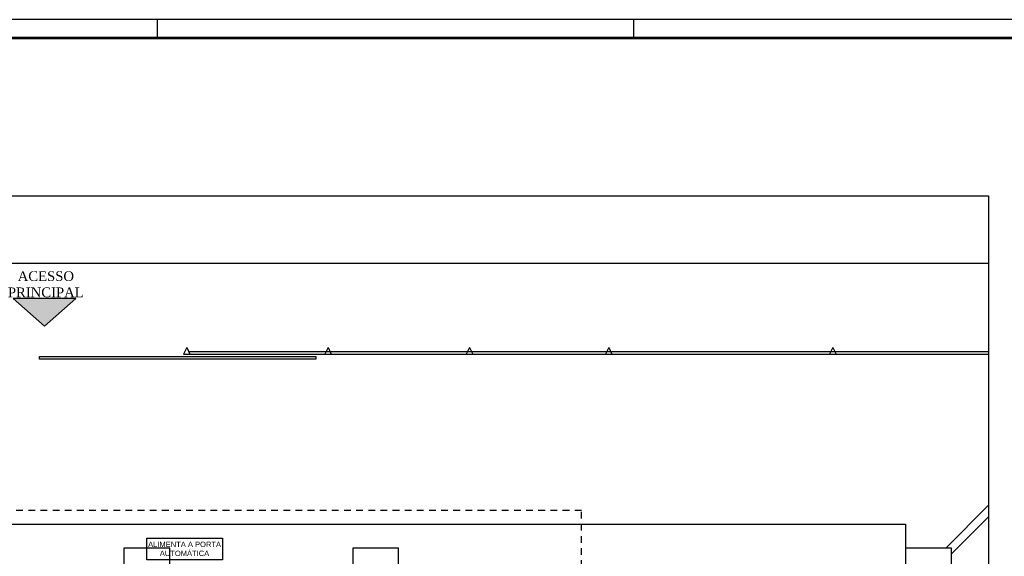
# Model space of a CAD drawing. Extents: x 86 to 137, y -215 to -185.6.
# Tile 19 of 20: x 107.9 to 126.2, y -195.5 to -185.6. Entities that reach past the tile are written whole.
import ezdxf

# ---------------------------------------------------------------- set-up
doc = ezdxf.new("R2010")
doc.units = 0
doc.header["$MEASUREMENT"] = 0
doc.linetypes.add('HIDDEN', pattern=[0.375, 0.25, -0.125])
doc.layers.get('0').update_dxf_attribs({"linetype": 'CONTINUOUS'})
for name, color, linetype in [('CIRCUITOS', 2, 'CONTINUOUS'), ('LINHA', 40, 'CONTINUOUS'), ('paredes1', 8, 'CONTINUOUS'), ('PRANCHA', 8, 'CONTINUOUS')]:
    doc.layers.add(name, color=color, linetype=linetype)
doc.styles.add('ARIAL', font='arial.ttf')
doc.styles.add('LCR', font='times.ttf', dxfattribs={"height": 0.2})

# ---------------------------------------------------------------- blocks, each defined once
blk = doc.blocks.new('A1 1-50')
at = {"layer": 'PRANCHA'}
for p, q in [((3837.076, 272.078), (3794.895, 272.078)), ((3810.59, 271.74), (3810.59, 272.078)), ((3819.419, 271.74), (3819.419, 272.078))]:
    blk.add_line(p, q, dxfattribs=at)
at = {"layer": 'PRANCHA', "const_width": 0.0506}
blk.add_lwpolyline([(3795.739, 271.74), (3795.739, 243.04), (3836.739, 243.04), (3836.739, 271.74), (3795.739, 271.74)], dxfattribs=at)

msp = doc.modelspace()

# ---------------------------------------------------------------- hatches: boundary and pattern name
at = {"layer": 'paredes1'}
h = msp.add_hatch(color=256, dxfattribs=at)
h.dxf.hatch_style = 1
h.paths.add_polyline_path([(107.814, -190.765), (108.396, -191.273), (108.977, -190.765)])

# ---------------------------------------------------------------- linework, layer by layer
at = {"layer": 'LINHA'}
msp.add_lwpolyline([(110.292, -195.21), (111.691, -195.21), (111.691, -195.609), (110.292, -195.609)], close=True, dxfattribs=at)
at = {"layer": 'paredes1'}
for p, q in [((99.804, -190.11), (125.891, -190.11)), ((111.029, -191.673), (110.969, -191.793)), ((111.029, -191.673), (111.089, -191.793)), ((111.064, -191.743), (125.891, -191.743)), ((113.649, -191.673), (113.589, -191.793)), ((113.649, -191.673), (113.709, -191.793)), ((116.269, -191.673), (116.209, -191.793)), ((116.269, -191.673), (116.329, -191.793)), ((118.849, -191.673), (118.789, -191.793)), ((118.849, -191.673), (118.909, -191.793)), ((123.004, -191.673), (122.944, -191.793)), ((123.004, -191.673), (123.064, -191.793)), ((110.969, -191.793), (125.891, -191.793)), ((99.804, -194.947), (124.353, -194.947))]:
    msp.add_line(p, q, dxfattribs=at)
at = {"layer": 'paredes1', "linetype": 'ByBlock'}
for p, q in [((125.096, -195.392), (125.891, -194.597)), ((125.203, -195.498), (125.891, -194.809)), ((124.353, -194.947), (124.353, -195.392))]:
    msp.add_line(p, q, dxfattribs=at)
at = {"layer": 'paredes1'}
for points in [[(99.804, -188.86), (125.891, -188.86), (125.891, -210.579), (99.804, -210.579)], [(113.42, -191.888), (108.3, -191.888), (108.3, -191.841), (113.42, -191.841)]]:
    msp.add_lwpolyline(points, close=True, dxfattribs=at)
msp.add_lwpolyline([(107.814, -190.765), (108.396, -191.273), (108.977, -190.765), (107.814, -190.765)], dxfattribs=at)
at = {"layer": 'paredes1', "linetype": 'HIDDEN', "ltscale": 0.5}
msp.add_lwpolyline([(118.345, -196.192), (118.345, -194.692), (99.804, -194.692)], dxfattribs=at)
at = {"layer": 'paredes1', "linetype": 'ByBlock'}
for points in [[(109.865, -196.442), (110.715, -196.442), (110.715, -195.392), (109.865, -195.392)], [(114.105, -196.442), (114.955, -196.442), (114.955, -195.392), (114.105, -195.392)], [(124.353, -196.442), (125.203, -196.442), (125.203, -195.392), (124.353, -195.392)]]:
    msp.add_lwpolyline(points, close=True, dxfattribs=at)

# ---------------------------------------------------------------- block references
msp.add_blockref('A1 1-50', (-3700.104, -457.67))

# ---------------------------------------------------------------- texts
at = {"layer": 'CIRCUITOS', "color": 7, "linetype": 'HIDDEN', "insert": (110.314, -195.272, 0.071), "char_height": 0.1, "width": 1.34898, "attachment_point": 1, "style": 'ARIAL'}
msp.add_mtext('ALIMENTA A PORTA \\P{\\W5.57734; }AUTOMÁTICA', dxfattribs=at)
at = {"layer": 'paredes1', "insert": (107.409, -190.258), "char_height": 0.18, "width": 1.96141, "attachment_point": 1, "style": 'LCR'}
msp.add_mtext('{\\W7.18336; }ACESSO \\P{\\W4.50074; }PRINCIPAL ', dxfattribs=at)

doc.saveas('drawing.dxf')
